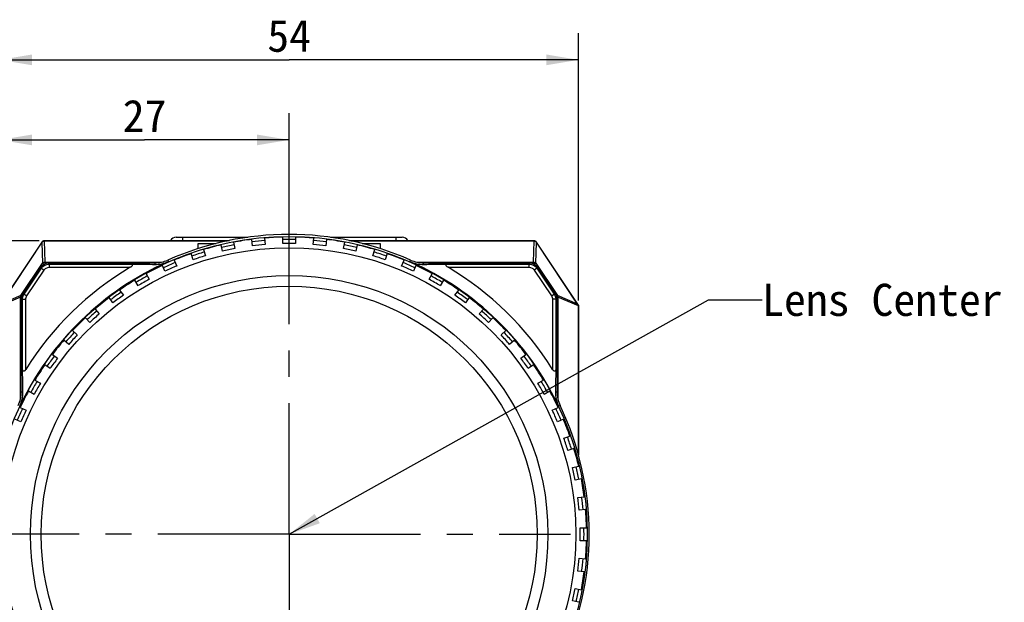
# Model space of a CAD drawing. Header units: millimetres. Extents: x 64 to 504, y 17 to 405.
# Tile 7 of 22: x 110 to 202, y 215 to 270. Entities that reach past the tile are written whole.
import ezdxf
from ezdxf.enums import TextEntityAlignment as Align

# ---------------------------------------------------------------- set-up
doc = ezdxf.new("R2010")
doc.units = ezdxf.units.MM
doc.header["$LTSCALE"] = 32.67
doc.linetypes.add('CENTER', pattern=[0.6, 0.375, -0.075, 0.075, -0.075])
doc.layers.get('0').update_dxf_attribs({"linetype": 'CONTINUOUS'})
for name, color, linetype in [('00_COMPONENTS', 7, 'CONTINUOUS'), ('03_ALL_AXES', 7, 'CONTINUOUS'), ('50_ALL_DETAILS', 7, 'CONTINUOUS'), ('51__DRAFT_DIMS', 7, 'CONTINUOUS')]:
    doc.layers.add(name, color=color, linetype=linetype)
doc.styles.get("Standard").update_dxf_attribs({"font": 'simfang.ttf'})
doc.dimstyles.new('DIMSTYLE_1', dxfattribs={"dimtxt": 3, "dimasz": 3, "dimexe": 2.5, "dimexo": 0.5, "dimgap": 0.75, "dimtad": 1, "dimdsep": 46, "dimtxsty": 'STANDARD', "dimblk": '_FILLED', "dimblk1": '_FILLED', "dimblk2": '_FILLED', "dimcen": 0.09, "dimclrt": 3, "dimazin": 2, "dimtp": 0.3, "dimtm": 0.3, "dimtfac": 1, "dimtofl": 0, "dimtmove": 0, "dimatfit": 3, "dimldrblk": '_FILLED', "dimfxl": 1, "dimtolj": 1, "dimarcsym": 0})
doc.dimstyles.new('DIMSTYLE_2', dxfattribs={"dimtxt": 3, "dimasz": 3, "dimexe": 2.5, "dimexo": 0.5, "dimgap": 0.75, "dimtad": 1, "dimdec": 1, "dimdsep": 46, "dimtxsty": 'STANDARD', "dimblk": '_FILLED', "dimblk1": '_FILLED', "dimblk2": '_FILLED', "dimcen": 0.09, "dimclrt": 3, "dimazin": 2, "dimtp": 0.3, "dimtm": 0.3, "dimtfac": 1, "dimtdec": 1, "dimtofl": 0, "dimtmove": 0, "dimatfit": 3, "dimldrblk": '_FILLED', "dimfxl": 1, "dimtolj": 1, "dimarcsym": 0})
doc.dimstyles.new('DIMSTYLE_3', dxfattribs={"dimtxt": 3, "dimasz": 3, "dimexe": 2.5, "dimexo": 0.5, "dimgap": 0.75, "dimtad": 1, "dimdec": 1, "dimdsep": 46, "dimtxsty": 'STANDARD', "dimblk": '_FILLED', "dimblk1": '_FILLED', "dimblk2": '_FILLED', "dimcen": 0.09, "dimclrt": 3, "dimazin": 2, "dimtp": 0.2, "dimtm": 0.2, "dimtfac": 1, "dimtdec": 1, "dimtofl": 0, "dimtmove": 0, "dimatfit": 3, "dimldrblk": '_FILLED', "dimfxl": 1, "dimtolj": 1, "dimarcsym": 0})
doc.dimstyles.new('DIMSTYLE_5', dxfattribs={"dimtxt": 3, "dimasz": 3, "dimexe": 2.5, "dimexo": 0.5, "dimgap": 0.75, "dimtad": 1, "dimdsep": 46, "dimtxsty": 'STANDARD', "dimblk": '_FILLED', "dimblk1": '_FILLED', "dimblk2": '_FILLED', "dimcen": 0.09, "dimclrt": 3, "dimazin": 2, "dimtp": 0.2, "dimtm": 0.2, "dimtfac": 1, "dimtofl": 0, "dimtmove": 0, "dimatfit": 3, "dimldrblk": '_FILLED', "dimfxl": 1, "dimtolj": 1, "dimarcsym": 0})
doc.dimstyles.get("Standard").update_dxf_attribs({"dimtxt": 3, "dimasz": 3, "dimexe": 2.5, "dimexo": 0.5, "dimtad": 1, "dimdsep": 46, "dimtxsty": 'STANDARD', "dimblk": '_FILLED', "dimblk1": '_FILLED', "dimblk2": '_FILLED', "dimcen": 0.09, "dimclrt": 3, "dimazin": 2, "dimtol": 1, "dimtp": 0.01, "dimtm": 0.01, "dimtfac": 1, "dimtofl": 0, "dimtmove": 0, "dimatfit": 3, "dimldrblk": '_FILLED', "dimfxl": 1, "dimtolj": 1, "dimarcsym": 0})

# ---------------------------------------------------------------- blocks, each defined once
blk = doc.blocks.new('_FILLED')
at = {"color": 0, "linetype": 'ByBlock'}
blk.add_solid([(0, 0), (-1, 0.167), (-1, -0.167)], dxfattribs=at)
blk = doc.blocks.new('*D1')
at = {"layer": '51__DRAFT_DIMS', "color": 4, "transparency": 16777216}
for p, q in [((107.813, 243.319), (107.813, 268.299)), ((161.813, 243.319), (161.813, 268.299)), ((107.813, 265.799), (134.813, 265.799)), ((161.813, 265.799), (134.813, 265.799))]:
    blk.add_line(p, q, dxfattribs=at)
at = {"layer": '51__DRAFT_DIMS', "color": 4, "transparency": 16777216, "xscale": 3, "yscale": 3, "zscale": 3, "rotation": 180}
blk.add_blockref('_FILLED', (107.813, 265.799), dxfattribs=at)
at = {"layer": '51__DRAFT_DIMS', "color": 4, "transparency": 16777216, "xscale": 3, "yscale": 3, "zscale": 3}
blk.add_blockref('_FILLED', (161.813, 265.799), dxfattribs=at)
at = {"layer": '51__DRAFT_DIMS', "color": 3, "transparency": 16777216}
blk.add_text('54', height=3, dxfattribs=at).set_placement((134.813, 266.549), align=Align.CENTER)
blk = doc.blocks.new('*D2')
at = {"layer": '51__DRAFT_DIMS', "color": 4, "transparency": 16777216}
for p, q in [((111.473, 248.91), (75.669, 248.91)), ((78.169, 248.91), (78.169, 204.91)), ((78.169, 160.91), (78.169, 204.91)), ((111.473, 160.91), (75.669, 160.91))]:
    blk.add_line(p, q, dxfattribs=at)
at = {"layer": '51__DRAFT_DIMS', "color": 4, "transparency": 16777216, "xscale": 3, "yscale": 3, "zscale": 3}
for p, rotation in [((78.169, 248.91), 90), ((78.169, 160.91), 270)]:
    blk.add_blockref('_FILLED', p, dxfattribs=dict(at, rotation=rotation))
at = {"layer": '51__DRAFT_DIMS', "color": 3, "transparency": 16777216}
blk.add_text('88', height=3, rotation=90, dxfattribs=at).set_placement((77.419, 204.91), align=Align.CENTER)
blk = doc.blocks.new('*D5')
at = {"layer": '51__DRAFT_DIMS', "color": 4, "transparency": 16777216}
for p, q in [((111.473, 248.91), (64.934, 248.91)), ((67.434, 248.91), (67.434, 192.776)), ((67.434, 136.643), (67.434, 192.776)), ((142.063, 136.643), (64.934, 136.643))]:
    blk.add_line(p, q, dxfattribs=at)
at = {"layer": '51__DRAFT_DIMS', "color": 4, "transparency": 16777216, "xscale": 3, "yscale": 3, "zscale": 3}
for p, rotation in [((67.434, 248.91), 90), ((67.434, 136.643), 270)]:
    blk.add_blockref('_FILLED', p, dxfattribs=dict(at, rotation=rotation))
at = {"layer": '51__DRAFT_DIMS', "color": 3, "transparency": 16777216}
blk.add_text('112.3', height=3, rotation=90, dxfattribs=at).set_placement((66.684, 192.776), align=Align.CENTER)
blk = doc.blocks.new('*D10')
at = {"layer": '51__DRAFT_DIMS', "color": 4, "transparency": 16777216}
for p, q in [((107.831, 243.319), (107.831, 260.824)), ((134.813, 242.859), (134.813, 260.824)), ((107.831, 258.324), (121.322, 258.324)), ((134.813, 258.324), (121.322, 258.324))]:
    blk.add_line(p, q, dxfattribs=at)
at = {"layer": '51__DRAFT_DIMS', "color": 4, "transparency": 16777216, "xscale": 3, "yscale": 3, "zscale": 3, "rotation": 180}
blk.add_blockref('_FILLED', (107.831, 258.324), dxfattribs=at)
at = {"layer": '51__DRAFT_DIMS', "color": 4, "transparency": 16777216, "xscale": 3, "yscale": 3, "zscale": 3}
blk.add_blockref('_FILLED', (134.813, 258.324), dxfattribs=at)
at = {"layer": '51__DRAFT_DIMS', "color": 3, "transparency": 16777216}
blk.add_text('27', height=3, dxfattribs=at).set_placement((121.322, 259.074), align=Align.CENTER)
blk = doc.blocks.new('*D11')
at = {"layer": '51__DRAFT_DIMS', "color": 4, "transparency": 16777216}
for p, q in [((111.473, 248.91), (87.228, 248.91)), ((89.728, 248.91), (89.728, 235.21)), ((89.728, 221.51), (89.728, 235.21)), ((113.464, 221.51), (87.228, 221.51))]:
    blk.add_line(p, q, dxfattribs=at)
at = {"layer": '51__DRAFT_DIMS', "color": 4, "transparency": 16777216, "xscale": 3, "yscale": 3, "zscale": 3}
for p, rotation in [((89.728, 248.91), 90), ((89.728, 221.51), 270)]:
    blk.add_blockref('_FILLED', p, dxfattribs=dict(at, rotation=rotation))
at = {"layer": '51__DRAFT_DIMS', "color": 3, "transparency": 16777216}
blk.add_text('27.4', height=3, rotation=90, dxfattribs=at).set_placement((88.978, 235.21), align=Align.CENTER)
blk = doc.blocks.new('*D12')
at = {"layer": '51__DRAFT_DIMS', "color": 4, "transparency": 16777216}
for p, q in [((113.464, 221.51), (87.228, 221.51)), ((89.728, 221.51), (89.728, 204.56)), ((89.728, 187.61), (89.728, 204.56)), ((123.313, 187.61), (87.228, 187.61))]:
    blk.add_line(p, q, dxfattribs=at)
at = {"layer": '51__DRAFT_DIMS', "color": 4, "transparency": 16777216, "xscale": 3, "yscale": 3, "zscale": 3}
for p, rotation in [((89.728, 221.51), 90), ((89.728, 187.61), 270)]:
    blk.add_blockref('_FILLED', p, dxfattribs=dict(at, rotation=rotation))
at = {"layer": '51__DRAFT_DIMS', "color": 3, "transparency": 16777216}
blk.add_text('33.9', height=3, rotation=90, dxfattribs=at).set_placement((88.978, 204.56), align=Align.CENTER)

msp = doc.modelspace()

# ---------------------------------------------------------------- linework, layer by layer
at = {"layer": '00_COMPONENTS', "color": 7}
for p, q in [((124.272, 249.235), (130.96, 249.235)), ((131.379, 248.442), (131.316, 249.038)), ((132.51, 249.164), (132.572, 248.567)), ((134.213, 248.653), (134.213, 249.253)), ((135.413, 249.253), (135.413, 248.653)), ((137.053, 248.567), (137.116, 249.164)), ((138.309, 249.038), (138.247, 248.442)), ((138.666, 249.235), (145.354, 249.235)), ((111.724, 248.776), (107.813, 242.91)), ((111.727, 248.774), (107.866, 242.983)), ((111.739, 248.766), (107.898, 243.004)), ((129.123, 248.91), (111.973, 248.91)), ((129.106, 248.906), (111.973, 248.906)), ((111.973, 248.891), (129.036, 248.891)), ((115.113, 248.91), (115.113, 248.935)), ((115.113, 248.935), (129.241, 248.935)), ((126.313, 248.173), (126.313, 248.657)), ((126.313, 248.657), (128.014, 248.657)), ((126.81, 248.081), (126.996, 247.51)), ((128.582, 247.935), (128.458, 248.522)), ((129.631, 248.772), (129.756, 248.185)), ((139.869, 248.185), (139.994, 248.772)), ((140.385, 248.935), (154.513, 248.935)), ((157.652, 248.91), (140.503, 248.91)), ((157.652, 248.906), (140.52, 248.906)), ((140.59, 248.891), (157.652, 248.891)), ((141.168, 248.522), (141.043, 247.935)), ((141.612, 248.657), (143.313, 248.657)), ((142.63, 247.51), (142.815, 248.081)), ((143.313, 248.657), (143.313, 248.173)), ((154.513, 248.91), (154.513, 248.935)), ((161.727, 243.004), (157.886, 248.766)), ((161.759, 242.983), (157.899, 248.774)), ((161.813, 242.91), (157.902, 248.776)), ((125.854, 247.139), (125.669, 247.71)), ((143.957, 247.71), (143.771, 247.139)), ((109.987, 243.994), (111.597, 246.408)), ((112.422, 246.849), (122.266, 246.849)), ((123.224, 246.062), (122.98, 246.611)), ((124.077, 247.099), (124.321, 246.55)), ((145.305, 246.55), (145.549, 247.099)), ((146.645, 246.611), (146.401, 246.062)), ((147.359, 246.849), (157.204, 246.849)), ((158.029, 246.408), (159.638, 243.994)), ((121.461, 245.836), (121.761, 245.316)), ((147.865, 245.316), (148.165, 245.836)), ((120.721, 244.716), (120.421, 245.236)), ((149.204, 245.236), (148.904, 244.716)), ((118.373, 243.116), (118.02, 243.602)), ((118.991, 244.307), (119.344, 243.822)), ((150.282, 243.822), (150.635, 244.307)), ((151.605, 243.602), (151.253, 243.116)), ((109.821, 234.814), (109.821, 243.444)), ((159.805, 243.444), (159.805, 234.814)), ((161.794, 242.819), (161.794, 228.951)), ((161.796, 242.905), (161.813, 242.91)), ((161.797, 242.905), (161.813, 242.91)), ((161.809, 228.894), (161.809, 242.819)), ((161.813, 242.91), (161.813, 228.881)), ((116.204, 241.28), (115.803, 241.726)), ((116.695, 242.529), (117.096, 242.083)), ((152.529, 242.083), (152.931, 242.529)), ((153.823, 241.726), (153.421, 241.28)), ((114.597, 240.52), (115.043, 240.118)), ((154.583, 240.118), (155.029, 240.52)), ((114.24, 239.226), (113.794, 239.628)), ((155.832, 239.628), (155.386, 239.226)), ((112.72, 238.302), (113.206, 237.949)), ((156.42, 237.949), (156.905, 238.302)), ((112.501, 236.979), (112.015, 237.331)), ((157.61, 237.331), (157.125, 236.979)), ((111.086, 235.901), (111.606, 235.601)), ((158.02, 235.601), (158.539, 235.901)), ((111.006, 234.562), (110.486, 234.862)), ((159.139, 234.862), (158.62, 234.562)), ((109.712, 233.342), (110.26, 233.098)), ((159.365, 233.098), (159.914, 233.342)), ((109.772, 232.002), (109.224, 232.246)), ((160.402, 232.246), (159.854, 232.002)), ((160.442, 230.468), (161.013, 230.653)), ((161.384, 229.512), (160.813, 229.327)), ((161.238, 227.74), (161.825, 227.865)), ((162.075, 226.691), (161.488, 226.566)), ((161.745, 224.944), (162.342, 225.006)), ((162.467, 223.813), (161.87, 223.75)), ((161.956, 222.11), (162.556, 222.11)), ((162.556, 220.91), (161.956, 220.91)), ((161.87, 219.269), (162.467, 219.206)), ((162.342, 218.013), (161.745, 218.076)), ((161.488, 216.453), (162.075, 216.328)), ((161.825, 215.154), (161.238, 215.279))]:
    msp.add_line(p, q, dxfattribs=at)
at = {"layer": '00_COMPONENTS', "color": 4}
for p, q in [((124.863, 249.235), (124.863, 248.935)), ((130.863, 249.235), (130.863, 249.22)), ((138.763, 249.235), (138.763, 249.22)), ((144.763, 249.235), (144.763, 248.935)), ((111.739, 248.766), (111.724, 248.776)), ((111.726, 248.744), (111.795, 246.809)), ((111.957, 248.891), (112.027, 246.917)), ((111.973, 248.891), (111.973, 248.91)), ((116.963, 248.91), (116.963, 248.935)), ((152.663, 248.91), (152.663, 248.935)), ((157.598, 246.917), (157.669, 248.891)), ((157.652, 248.891), (157.652, 248.91)), ((157.83, 246.809), (157.9, 248.744)), ((157.886, 248.766), (157.902, 248.776)), ((109.784, 243.793), (111.795, 246.809)), ((110.083, 243.93), (111.693, 246.344)), ((111.597, 246.408), (111.942, 246.177)), ((111.795, 246.809), (111.931, 246.718)), ((112.027, 246.917), (112.027, 246.767)), ((112.027, 246.917), (122.896, 246.917)), ((112.422, 246.849), (112.422, 246.434)), ((112.422, 246.734), (119.921, 246.734)), ((112.422, 246.434), (119.988, 246.434)), ((122.266, 246.849), (122.266, 246.704)), ((123.484, 247.107), (123.546, 246.966)), ((146.08, 246.966), (146.142, 247.107)), ((146.73, 246.917), (157.598, 246.917)), ((147.359, 246.704), (147.359, 246.849)), ((149.637, 246.434), (157.204, 246.434)), ((149.704, 246.734), (157.204, 246.734)), ((157.204, 246.434), (157.204, 246.849)), ((157.598, 246.917), (157.598, 246.767)), ((158.029, 246.408), (157.684, 246.177)), ((157.83, 246.809), (157.694, 246.718)), ((157.83, 246.809), (159.841, 243.793)), ((157.933, 246.344), (159.542, 243.93)), ((110.333, 243.763), (111.942, 246.177)), ((157.684, 246.177), (159.293, 243.763)), ((109.754, 243.633), (107.831, 242.829)), ((109.784, 243.793), (107.898, 243.004)), ((109.754, 234.185), (109.754, 243.633)), ((109.754, 243.633), (109.839, 243.633)), ((109.784, 243.793), (109.866, 243.739)), ((109.987, 243.994), (110.333, 243.763)), ((159.293, 243.763), (159.638, 243.994)), ((159.841, 243.793), (159.76, 243.739)), ((159.872, 243.633), (159.786, 243.633)), ((161.727, 243.004), (159.841, 243.793)), ((159.872, 243.633), (159.872, 234.185)), ((161.794, 242.829), (159.872, 243.633)), ((109.821, 243.444), (110.236, 243.444)), ((109.936, 236.975), (109.936, 243.444)), ((110.236, 236.904), (110.236, 243.444)), ((159.39, 243.444), (159.39, 236.904)), ((159.805, 243.444), (159.39, 243.444)), ((159.69, 243.444), (159.69, 236.975)), ((161.759, 242.983), (161.747, 242.975)), ((161.809, 242.819), (161.794, 242.819)), ((109.821, 234.814), (109.965, 234.814)), ((159.661, 234.814), (159.805, 234.814)), ((159.957, 233.457), (160.096, 233.523))]:
    msp.add_line(p, q, dxfattribs=at)
msp.add_circle((134.813, 221.51), 27.811, dxfattribs=at)
at = {"layer": '00_COMPONENTS', "color": 7}
for radius in [26.75, 24.15, 23.15]:
    msp.add_circle((134.813, 221.51), radius, dxfattribs=at)
for centre, radius, start, end in [((134.813, 221.51), 27.992, 66.12627, 113.87373), ((124.272, 248.61), 0.625, 90, 148.66775), ((134.813, 221.51), 27.75, 97.23892, 100.76108), ((134.813, 221.51), 27.75, 91.23892, 94.76108), ((134.813, 221.51), 27.75, 85.23892, 88.76108), ((134.813, 221.51), 27.75, 79.23892, 82.76108), ((145.354, 248.61), 0.625, 31.33225, 90), ((111.973, 248.61), 0.3, 90, 146.30993), ((111.973, 248.61), 0.296, 90, 146.30993), ((134.813, 221.51), 27.75, 103.23892, 106.76108), ((134.813, 221.51), 27.15, 100.73369, 103.26631), ((134.813, 221.51), 27.15, 94.73369, 97.26631), ((134.813, 221.51), 27.15, 88.73369, 91.26631), ((134.813, 221.51), 27.15, 82.73369, 85.26631), ((134.813, 221.51), 27.15, 76.73369, 79.26631), ((134.813, 221.51), 27.75, 73.23892, 76.76108), ((157.652, 248.61), 0.3, 33.69007, 90), ((157.652, 248.61), 0.296, 33.69007, 90), ((134.813, 221.51), 27.75, 109.23892, 112.76108), ((134.813, 221.51), 27.15, 106.73369, 109.26631), ((134.813, 221.51), 27.15, 70.73369, 73.26631), ((134.813, 221.51), 27.75, 67.23892, 70.76108), ((134.813, 221.51), 27.839, 113.87373, 154.58538), ((134.813, 221.51), 29, 120.74356, 147.93827), ((134.813, 221.51), 27.75, 115.23892, 118.76108), ((122.266, 249.857), 3.008, 270, 293.87373), ((122.303, 249.774), 3.071, 269.31305, 293.87111), ((134.813, 221.51), 27.15, 112.73369, 115.26631), ((134.813, 221.51), 27.15, 64.73369, 67.26631), ((134.813, 221.51), 27.839, 25.41462, 66.12627), ((147.322, 249.774), 3.071, 246.12889, 270.68695), ((147.359, 249.857), 3.008, 246.12627, 270), ((134.813, 221.51), 27.75, 61.23892, 64.76108), ((134.813, 221.51), 29, 32.06173, 59.25644), ((134.813, 221.51), 27.15, 118.73369, 121.26631), ((134.813, 221.51), 27.15, 58.73369, 61.26631), ((134.813, 221.51), 27.75, 121.23892, 124.76108), ((134.813, 221.51), 27.75, 55.23892, 58.76108), ((110.813, 243.443), 0.992, 146.31676, 179.99317), ((134.813, 221.51), 27.75, 127.23892, 130.76108), ((134.813, 221.51), 27.15, 124.73369, 127.26631), ((134.813, 221.51), 27.15, 52.73369, 55.26631), ((134.813, 221.51), 27.75, 49.23892, 52.76108), ((158.813, 243.443), 0.992, 0.00683, 33.68324), ((161.514, 242.819), 0.28, 2.11999, 33.85816), ((161.513, 242.819), 0.296, 0, 33.69007), ((134.813, 221.51), 27.75, 133.23892, 136.76108), ((134.813, 221.51), 27.15, 130.73369, 133.26631), ((134.813, 221.51), 27.15, 46.73369, 49.26631), ((134.813, 221.51), 27.75, 43.23892, 46.76108), ((134.813, 221.51), 27.15, 136.73369, 139.26631), ((134.813, 221.51), 27.15, 40.73369, 43.26631), ((134.813, 221.51), 27.75, 139.23892, 142.76108), ((134.813, 221.51), 27.75, 37.23892, 40.76108), ((134.813, 221.51), 27.15, 142.73369, 145.26631), ((134.813, 221.51), 27.15, 34.73369, 37.26631), ((134.813, 221.51), 27.75, 145.23892, 148.76108), ((134.813, 221.51), 27.75, 31.23892, 34.76108), ((134.813, 221.51), 27.15, 148.73369, 151.26631), ((134.813, 221.51), 27.15, 28.73369, 31.26631), ((106.813, 234.814), 3.008, 334.58538, 360), ((106.894, 234.775), 3.071, 334.58849, 0.72745), ((134.813, 221.51), 27.75, 151.23892, 154.76108), ((134.813, 221.51), 27.75, 25.23892, 28.76108), ((162.731, 234.775), 3.071, 179.27255, 205.41151), ((162.813, 234.814), 3.008, 180, 205.41462), ((134.813, 221.51), 27.992, 334.58538, 25.41462), ((134.813, 221.51), 27.15, 154.73369, 157.26631), ((134.813, 221.51), 27.15, 22.73369, 25.26631), ((134.813, 221.51), 27.75, 19.23892, 22.76108), ((134.813, 221.51), 27.15, 16.73369, 19.26631), ((134.813, 221.51), 27.75, 13.23892, 16.76108), ((134.813, 221.51), 27.15, 10.73369, 13.26631), ((134.813, 221.51), 27.75, 7.23892, 10.76108), ((134.813, 221.51), 27.15, 4.73369, 7.26631), ((134.813, 221.51), 27.75, 1.23892, 4.76108), ((134.813, 221.51), 27.15, 358.73369, 1.26631), ((134.813, 221.51), 27.75, 355.23892, 358.76108), ((134.813, 221.51), 27.15, 352.73369, 355.26631), ((134.813, 221.51), 27.75, 349.23892, 352.76108), ((134.813, 221.51), 27.15, 346.73369, 349.26631)]:
    msp.add_arc(centre, radius, start, end, dxfattribs=at)
at = {"layer": '00_COMPONENTS', "color": 4}
for start, end in [(88.75029, 91.24971), (100.75129, 103.24868), (94.74887, 97.24994), (82.75006, 85.25113), (76.75132, 79.24871), (106.77077, 109.24815), (70.75186, 73.22923), (112.7547, 115.23224), (64.76776, 67.2453), (118.76022, 121.23831), (58.76169, 61.23978), (124.76936, 127.24424), (52.75576, 55.23064), (130.75307, 133.22877), (46.77123, 49.24693), (136.75928, 139.23729), (40.76271, 43.24072), (142.7651, 145.24294), (34.75707, 37.2349), (148.75009, 151.24947), (28.75053, 31.24992), (154.75818, 157.23251), (22.76749, 25.24182), (16.75801, 19.23608), (10.75014, 13.2502), (4.75052, 7.2499), (358.74837, 1.25155), (352.75005, 355.24944), (346.74982, 349.24984)]:
    msp.add_arc((134.813, 221.51), 27.511, start, end, dxfattribs=at)
at = {"layer": '00_COMPONENTS', "color": 7}
for centre, major_axis, ratio, start_param, end_param in [((111.963, 248.616), (0.224, -0.149), 0.998996, -3.141593, -3.04625), ((111.973, 248.617), (0, 0.275), 0.999657, 0, 0.060479), ((157.652, 248.617), (0, 0.275), 0.999657, -0.060479, 0), ((157.662, 248.616), (0.224, 0.149), 0.998996, -0.095343, 0), ((161.986, 242.644), (-0.32, 0.459), 0.016465, 0.656513, 0.753727), ((161.52, 242.819), (0.274, 0), 0.999639, 0, 0.037583)]:
    msp.add_ellipse(centre, major_axis=major_axis, ratio=ratio, start_param=start_param, end_param=end_param, dxfattribs=at)
for points, knots in [([(111.739, 248.766), (111.763, 248.801), (111.828, 248.863), (111.914, 248.888), (111.957, 248.891)], [0, 0, 0, 0, 0.499603, 1, 1, 1, 1]), ([(157.669, 248.891), (157.712, 248.888), (157.797, 248.863), (157.863, 248.801), (157.886, 248.766)], [0, 0, 0, 0, 0.500397, 1, 1, 1, 1]), ([(111.597, 246.408), (111.686, 246.541), (111.934, 246.768), (112.261, 246.849), (112.422, 246.849)], [0, 0, 0, 0, 0.500024, 1, 1, 1, 1]), ([(119.921, 246.734), (119.945, 246.734), (119.993, 246.731), (120.063, 246.721), (120.126, 246.703), (120.171, 246.668), (120.18, 246.626), (120.169, 246.592), (120.149, 246.56), (120.112, 246.521), (120.059, 246.478), (120.012, 246.448), (119.988, 246.434)], [0, 0, 0, 0, 0.126238, 0.248099, 0.362948, 0.466998, 0.519367, 0.578583, 0.644392, 0.713582, 0.855968, 1, 1, 1, 1]), ([(119.921, 246.734), (120.115, 246.731), (120.896, 246.721), (121.678, 246.711), (122.266, 246.704)], [0, 0, 0, 0, 0.247666, 1, 1, 1, 1]), ([(147.359, 246.704), (147.556, 246.706), (148.338, 246.716), (149.12, 246.726), (149.704, 246.734)], [0, 0, 0, 0, 0.25237, 1, 1, 1, 1]), ([(149.637, 246.434), (149.614, 246.448), (149.567, 246.478), (149.513, 246.521), (149.477, 246.56), (149.456, 246.592), (149.445, 246.626), (149.454, 246.668), (149.5, 246.703), (149.563, 246.721), (149.632, 246.731), (149.68, 246.734), (149.704, 246.734)], [0, 0, 0, 0, 0.144057, 0.286457, 0.355655, 0.421424, 0.480561, 0.533004, 0.637005, 0.751858, 0.873741, 1, 1, 1, 1]), ([(157.204, 246.849), (157.365, 246.849), (157.691, 246.768), (157.94, 246.541), (158.029, 246.408)], [0, 0, 0, 0, 0.500024, 1, 1, 1, 1]), ([(110.236, 236.904), (110.222, 236.881), (110.191, 236.836), (110.147, 236.785), (110.108, 236.75), (110.076, 236.732), (110.043, 236.723), (110.002, 236.733), (109.968, 236.777), (109.942, 236.86), (109.937, 236.929), (109.936, 236.975)], [0, 0, 0, 0, 0.144909, 0.287962, 0.357286, 0.42283, 0.481827, 0.534556, 0.638783, 0.7531, 1, 1, 1, 1]), ([(109.965, 234.814), (109.963, 234.995), (109.953, 235.716), (109.944, 236.436), (109.936, 236.975)], [0, 0, 0, 0, 0.252176, 1, 1, 1, 1]), ([(159.69, 236.975), (159.689, 236.929), (159.684, 236.86), (159.658, 236.777), (159.624, 236.733), (159.583, 236.723), (159.55, 236.732), (159.518, 236.75), (159.478, 236.785), (159.434, 236.836), (159.404, 236.881), (159.39, 236.904)], [0, 0, 0, 0, 0.246866, 0.361167, 0.465407, 0.518126, 0.577136, 0.642811, 0.71208, 0.855122, 1, 1, 1, 1]), ([(159.69, 236.975), (159.687, 236.796), (159.677, 236.076), (159.667, 235.356), (159.661, 234.814)], [0, 0, 0, 0, 0.247859, 1, 1, 1, 1])]:
    msp.add_open_spline(points, degree=3, knots=knots, dxfattribs=at)
at = {"layer": '00_COMPONENTS', "color": 4}
for points, knots in [([(111.693, 246.344), (111.771, 246.462), (111.993, 246.659), (112.28, 246.734), (112.422, 246.734)], [0, 0, 0, 0, 0.499992, 1, 1, 1, 1]), ([(111.795, 246.809), (111.823, 246.842), (111.895, 246.897), (111.983, 246.916), (112.027, 246.917)], [0, 0, 0, 0, 0.494614, 1, 1, 1, 1]), ([(111.942, 246.177), (111.994, 246.255), (112.14, 246.384), (112.329, 246.434), (112.422, 246.434)], [0, 0, 0, 0, 0.499993, 1, 1, 1, 1]), ([(157.204, 246.734), (157.346, 246.734), (157.633, 246.659), (157.854, 246.462), (157.933, 246.344)], [0, 0, 0, 0, 0.499992, 1, 1, 1, 1]), ([(157.204, 246.434), (157.297, 246.434), (157.485, 246.384), (157.632, 246.255), (157.684, 246.177)], [0, 0, 0, 0, 0.499993, 1, 1, 1, 1]), ([(157.598, 246.917), (157.642, 246.916), (157.731, 246.897), (157.803, 246.842), (157.83, 246.809)], [0, 0, 0, 0, 0.505346, 1, 1, 1, 1]), ([(109.754, 243.633), (109.751, 243.661), (109.754, 243.716), (109.772, 243.769), (109.784, 243.793)], [0, 0, 0, 0, 0.504789, 1, 1, 1, 1]), ([(109.936, 243.444), (109.936, 243.486), (109.949, 243.657), (110.012, 243.823), (110.083, 243.93)], [0, 0, 0, 0, 0.251334, 1, 1, 1, 1]), ([(159.542, 243.93), (159.566, 243.894), (159.65, 243.745), (159.69, 243.571), (159.69, 243.444)], [0, 0, 0, 0, 0.251334, 1, 1, 1, 1]), ([(159.841, 243.793), (159.853, 243.769), (159.871, 243.716), (159.874, 243.661), (159.872, 243.633)], [0, 0, 0, 0, 0.495198, 1, 1, 1, 1])]:
    msp.add_open_spline(points, degree=3, knots=knots, dxfattribs=at)
for points in [[(110.236, 243.444), (110.236, 243.555), (110.271, 243.671), (110.333, 243.763)], [(159.293, 243.763), (159.355, 243.671), (159.39, 243.555), (159.39, 243.444)]]:
    msp.add_open_spline(points, degree=3, dxfattribs=at)
at = {"layer": '03_ALL_AXES', "color": 1, "linetype": 'CENTER'}
for q in [(134.813, 247.746), (108.577, 221.51), (134.813, 195.274), (161.049, 221.51)]:
    msp.add_line((134.813, 221.51), q, dxfattribs=at)

# ---------------------------------------------------------------- texts
at = {"layer": '50_ALL_DETAILS', "color": 3}
msp.add_text('Lens Center', height=3, dxfattribs=at).set_placement((178.94, 241.893))

# ---------------------------------------------------------------- dimensions: what is measured, and where the dimension line sits
at = {"layer": '51__DRAFT_DIMS', "color": 4}
dim = msp.add_linear_dim(base=(161.813, 265.799), p1=(107.813, 242.819), p2=(161.813, 242.819), dimstyle='DIMSTYLE_1', dxfattribs=at)
dim.commit()
dim.dimension.update_dxf_attribs({"geometry": '*D1', "text_midpoint": (134.833, 265.799), "dimtype": 160})
for base, p1, p2, angle, dimstyle, picture, middle in [((107.831, 258.324), (134.813, 242.359), (107.831, 242.819), 180, 'DIMSTYLE_3', '*D10', (121.278, 258.324)), ((67.434, 248.91), (142.563, 136.643), (111.973, 248.91), 90, 'DIMSTYLE_2', '*D5', (67.434, 192.853)), ((78.169, 160.91), (111.973, 248.91), (111.973, 160.91), 270, 'DIMSTYLE_1', '*D2', (78.169, 204.848)), ((89.728, 248.91), (113.964, 221.51), (111.973, 248.91), 90, 'DIMSTYLE_5', '*D11', (89.728, 235.207)), ((89.728, 187.61), (113.964, 221.51), (123.813, 187.61), 270, 'DIMSTYLE_1', '*D12', (89.728, 204.533))]:
    dim = msp.add_linear_dim(base=base, p1=p1, p2=p2, angle=angle, dimstyle=dimstyle, dxfattribs=at)
    dim.commit()
    dim.dimension.update_dxf_attribs({"geometry": picture, "text_midpoint": middle, "dimtype": 160})

# ---------------------------------------------------------------- leaders
at = {"layer": '50_ALL_DETAILS', "color": 4}
msp.add_leader([(134.813, 221.51), (173.94, 243.393), (178.94, 243.393)], dimstyle='STANDARD', override={"dimtad": 0}, dxfattribs=at)

doc.saveas('drawing.dxf')
